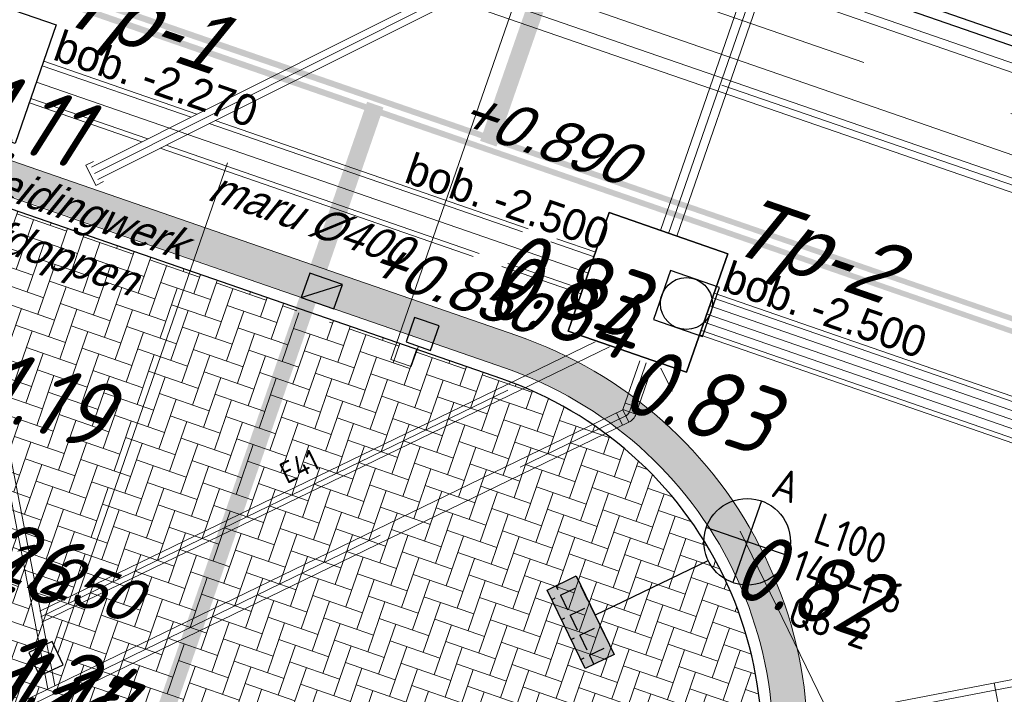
# Model space of a CAD drawing. Header units: metres. Extents: x 128615 to 129083, y 455669 to 456034.
# Tile 103 of 158: x 128862.06 to 128873.44, y 455811.71 to 455819.51. Entities that reach past the tile are written whole.
import ezdxf
from ezdxf.enums import TextEntityAlignment as Align
from ezdxf.lldxf.tags import DXFTag

# ---------------------------------------------------------------- set-up
doc = ezdxf.new("R2010")
doc.units = ezdxf.units.M
for name, pattern in [('DASHED', [19.049999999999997, 12.7, -6.35]), ('RI-AWZI_LUCHTLEIDING', [10.4, 5, -1.8, 0, -1.8, 0, -1.8]), ('RI-AWZI_PROCESLEIDING', [18.450000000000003, 6, -1.8, 1.75, -1.8, 1.75, -1.8, 1.75, -1.8]), ('RI-AWZI_SLIBLEIDING', [11, 5, -3, 0, -3]), ('RI-AWZI_TERREINRIOLERING', [19.8, 6, -1.8, 2.4, -1.8, 1.8, -1.8, 2.4, -1.8])]:
    doc.linetypes.add(name, pattern=pattern)
for name, color, linetype, lineweight in [('B-CO-BC-BETONVORM-G', 50, 'Continuous', 18), ('B-ME-RI-KOLK-G', 7, 'Continuous', 25), ('B-WE-OG-HOOGTELIJN-G', 7, 'Continuous', 18), ('B-XX-RI-AWZI_LUCHTLEIDING-G', 7, 'RI-AWZI_LUCHTLEIDING', 18), ('B-XX-RI-AWZI_PROCESLEIDING-G', 30, 'RI-AWZI_PROCESLEIDING', 18), ('B-XX-RI-AWZI_SLIBLEIDING-G', 40, 'RI-AWZI_SLIBLEIDING', 18), ('B-XX-RI-AWZI_TERREINRIOLERING-G', 10, 'RI-AWZI_TERREINRIOLERING', 18), ('B-XX-VH-BESTRATING-V', 1, 'Continuous', 18), ('X-XX-AL-T25', 7, 'Continuous', 25)]:
    doc.layers.add(name, color=color, linetype=linetype, lineweight=lineweight)
for name, color, linetype in [('B-ME-IE-VERLICHTING-G', 1, 'Continuous'), ('B-ME-RI-PUT-G', 7, 'Continuous'), ('B-XX-GR-GRAS-G', 90, 'Continuous'), ('B-XX-GR-KRUIDEN-G', 98, 'Continuous'), ('B-XX-KL-ELEKTRA-G_HDSR', 190, 'HDSR_Elektra'), ('B-XX-OG-BEBOUWING-G', 1, 'Continuous'), ('B-XX-RI-AWZI_BEDRIJFSWATER-G_HDSR', 150, 'HDSR_Bedrijfswater'), ('B-XX-RI-AWZI_PROCESLEIDING-T25_HDSR', 7, 'Continuous'), ('B-XX-RI-AWZI_TERREINRIOLERING-T25_HDSR', 7, 'Continuous'), ('B-XX-VH-KANTVERHARDING-G', 60, 'Continuous')]:
    doc.layers.add(name, color=color, linetype=linetype)
doc.styles.add('BURO-018', font='Isocp.shx', dxfattribs={"height": 360})
doc.styles.add('ISO', font='Iso.shx', dxfattribs={"height": 50})
doc.styles.get("Standard").update_dxf_attribs({"font": 'arial.ttf'})
doc.styles.add('TAUW-ISOCP', font='tcb_isocp.shx')
doc.styles.add('tcb_isocp', font='tcb_isocp.shx')
doc.styles.add('WB025', font='ISO.SHX', dxfattribs={"height": 2.5})
tags = doc.linetypes.add('HDSR_Bedrijfswater', pattern='A,25,-2,["BW",Standard,S=1.5,R=0,X=0,Y=-0.75],-5', length=32).pattern_tags.tags
tags[6] = DXFTag(74, 10)
tags = doc.linetypes.add('HDSR_Elektra', pattern='A,25,-2,["E",Standard,S=1.5,R=0,X=0,Y=-0.75],-4', length=31).pattern_tags.tags
tags[6] = DXFTag(74, 10)

# ---------------------------------------------------------------- blocks, each defined once
blk = doc.blocks.new('*U161')
at = {"layer": 'B-ME-RI-KOLK-G'}
blk.add_hatch(color=256, dxfattribs=at).paths.add_polyline_path([(0.1997073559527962, -0.1502915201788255), (0.1997073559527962, 0.1497084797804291), (-0.2002926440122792, -0.1502915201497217)])
blk.add_lwpolyline([(0.1997073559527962, -0.1502915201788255), (0.1997073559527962, 0.1497084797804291), (-0.2002926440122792, 0.1497084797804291), (-0.2002926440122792, -0.1502915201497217)], close=True, dxfattribs=at)
blk.add_lwpolyline([(-0.2002926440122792, -0.1502915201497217), (0.1997073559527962, 0.1497084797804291)], dxfattribs=at)
blk = doc.blocks.new('E00525')
at = {"linetype": 'ByBlock'}
h = blk.add_hatch(dxfattribs=at)
h.set_pattern_fill('ANGLE', color=0, scale=0.18438609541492, style=0)
h.set_pattern_definition([(360, (-37.67331033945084, -34.01927211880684), (5.551115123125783e-17, 1.287936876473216), [0.9366813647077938, -0.3512555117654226]), (90, (-37.67331033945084, -34.01927211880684), (-1.287936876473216, 1.387778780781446e-16), [0.9366813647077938, -0.3512555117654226])])
edge = h.paths.add_edge_path()
edge.add_line((-2.522521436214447, 2.863310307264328), (2.522521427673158, 2.863310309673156))
edge.add_line((2.522521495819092, 2.863310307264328), (2.522521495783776, 1.000000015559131))
edge.add_line((2.522521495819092, 1.000000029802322), (-2.522521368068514, 1.000000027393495))
edge.add_line((-2.522521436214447, 1), (-2.522521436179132, 2.863310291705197))
h = blk.add_hatch(color=0, dxfattribs=at)
edge = h.paths.add_edge_path()
edge.add_line((-2.522521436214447, 2.863310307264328), (2.522521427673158, 2.863310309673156))
edge.add_line((2.522521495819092, 2.863310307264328), (2.522521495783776, 1.000000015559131))
edge.add_line((2.522521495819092, 1.000000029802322), (-2.522521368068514, 1.000000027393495))
edge.add_line((-2.522521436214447, 1), (-2.522521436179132, 2.863310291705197))
at = {"color": 0, "linetype": 'ByBlock'}
for p, q in [((1.767766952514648, 14.38605433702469), (-1.767766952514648, 10.85052043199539)), ((-1.767766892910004, 14.38605433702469), (1.767767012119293, 10.85052046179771)), ((5.960464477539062e-08, 10.0973382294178), (1.192092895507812e-07, 2.863310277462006))]:
    blk.add_line(p, q, dxfattribs=at)
blk.add_lwpolyline([(-2.522521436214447, 2.863310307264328), (2.522521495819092, 2.863310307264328), (2.522521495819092, 1.000000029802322), (-2.522521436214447, 1)], close=True, dxfattribs=at)
blk.add_circle((0, 12.61828738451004), 2.500000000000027, dxfattribs=at)
at = {"color": 0, "linetype": 'ByBlock', "style": 'BURO-018'}
for tag, p in [('E_GKAST', (5.960464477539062e-08, 20.61828738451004)), ('E_GROEP', (5.960464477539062e-08, 17.61828738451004)), ('E_SGROEP', (4.500000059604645, 17.61828738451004)), ('E_ARMCODE', (0, 12.61828738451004)), ('E_SLET', (4.500000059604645, 11.61828738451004))]:
    blk.add_attdef(tag, text='', height=1.8, dxfattribs=at).set_placement(p, align=Align.MIDDLE)

msp = doc.modelspace()

# ---------------------------------------------------------------- hatches: boundary and pattern name
at = {"layer": 'B-XX-GR-GRAS-G'}
h = msp.add_hatch(dxfattribs=at)
h.set_pattern_fill('CROSS', color=256, scale=0.09999999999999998, angle=-116.5632943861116, style=0)
h.set_pattern_definition([(340.9065815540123, (128738.9979208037, 455858.1422880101), (0.8077808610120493, 0.3923519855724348), [0.3174999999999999, -0.9525]), (70.90658155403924, (128739.0960088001, 455857.9403427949), (-0.3923519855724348, 0.8077808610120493), [0.3174999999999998, -0.9524999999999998])])
h.paths.add_polyline_path([(128845.8675353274, 455784.6485665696), (128847.5685110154, 455784.0597697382), (128847.7647766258, 455784.6267616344), (128846.0638009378, 455785.2155584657)])
h.paths.add_polyline_path([(128967.1055860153, 455860.4144094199), (128969.4210054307, 455866.8918425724), (128880.9006920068, 455904.409712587), (128810.0577815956, 455927.1027515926), (128808.0815679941, 455921.3936663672), (128811.5859768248, 455919.9881814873), (128842.9440111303, 455909.6012506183), (128874.3253125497, 455899.2845629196), (128897.3942134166, 455890.0887698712), (128932.249899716, 455875.2515896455), (128958.9784740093, 455863.874893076)])
edge = h.paths.add_edge_path()
edge.add_line((128984.0843231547, 455804.1850891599), (128953.5143684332, 455822.3927003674))
edge.add_line((128953.5143684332, 455822.3927003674), (128931.0817976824, 455759.6371250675))
edge.add_line((128931.0817976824, 455759.6371250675), (128923.691293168, 455762.2048782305))
edge.add_line((128923.691293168, 455762.2048782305), (128914.0269830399, 455765.5502024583))
edge.add_line((128914.0269830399, 455765.5502024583), (128897.845598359, 455770.6508317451))
edge.add_line((128897.845598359, 455770.6508317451), (128884.7246261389, 455774.2573768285))
edge.add_line((128884.7246261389, 455774.2573768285), (128872.548293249, 455777.8537726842))
edge.add_line((128872.548293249, 455777.8537726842), (128866.079626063, 455781.0475949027))
edge.add_line((128866.079626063, 455781.0475949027), (128866.0212588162, 455781.0678178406))
edge.add_line((128866.0212588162, 455781.0678178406), (128863.5642032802, 455773.7248399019))
edge.add_line((128863.5642032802, 455773.7248399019), (128871.5285838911, 455771.3053608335))
edge.add_line((128871.5285838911, 455771.3053608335), (128871.6722959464, 455771.410655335))
edge.add_arc((128873.3846396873, 455770.369334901), 2.004113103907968, 78.24944847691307, 148.6951358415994, ccw=False)
edge.add_line((128873.7927796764, 455772.3314488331), (128875.0821999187, 455772.0165345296))
edge.add_line((128875.0821999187, 455772.0165345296), (128927.2955738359, 455757.61301808))
edge.add_line((128927.2955738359, 455757.61301808), (128956.895554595, 455749.1705929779))
edge.add_line((128956.895554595, 455749.1705929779), (128984.0843231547, 455804.1850891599))
at = {"layer": 'B-XX-GR-KRUIDEN-G'}
h = msp.add_hatch(dxfattribs=at)
h.set_pattern_fill('SWAMP', color=256, scale=0.2, angle=-116.5632943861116, style=0)
h.set_pattern_definition([(340.9065815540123, (128738.9979208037, 455858.1422880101), (3.839350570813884, 3.326515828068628), [0.6349999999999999, -4.444999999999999]), (70.90658155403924, (128739.2979540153, 455858.0384307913), (-0.9611808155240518, 4.988231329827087), [0.3174999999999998, -8.481319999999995]), (70.90658155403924, (128739.3729632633, 455858.0124661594), (-0.9611808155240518, 4.988231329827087), [0.2539999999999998, -8.544819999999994]), (70.90658155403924, (128739.2229447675, 455858.0643954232), (-0.9611808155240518, 4.988231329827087), [0.2539999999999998, -8.544819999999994]), (40.90658155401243, (128739.4479706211, 455857.9865021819), (-0.9611719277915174, 4.988233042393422), [0.2032, -4.876799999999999]), (100.9065815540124, (128739.1479374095, 455858.0903594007), (-4.8005224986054, 1.661717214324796), [0.2032, -4.8768])])
edge = h.paths.add_edge_path()
edge.add_line((128948.4118116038, 455833.4579504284), (128948.6455033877, 455826.0782791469))
edge.add_line((128948.6455033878, 455826.0782791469), (128943.9095911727, 455812.3966981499))
edge.add_line((128943.9095911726, 455812.3966981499), (128941.3888850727, 455813.2785094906))
edge.add_line((128941.3888850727, 455813.2785094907), (128942.1339618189, 455815.4309623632))
edge.add_arc((128932.745274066, 455818.888458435), 10.00508554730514, -20.21683048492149, 71.17534409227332)
edge.add_line((128935.9736453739, 455828.358376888), (128892.1860483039, 455843.579290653))
edge.add_arc((128893.6952972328, 455847.9211051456), 4.596649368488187, -157.04283936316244, -109.16785423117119, ccw=False)
edge.add_arc((128894.4307678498, 455848.232645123), 5.395382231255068, 162.5112662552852, 202.9571606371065, ccw=False)
edge.add_line((128889.2847814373, 455849.8540560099), (128901.8557516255, 455885.6735668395))
edge.add_line((128901.8557516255, 455885.6735668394), (128887.2242848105, 455890.7225570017))
edge.add_line((128887.2242848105, 455890.7225570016), (128887.1817624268, 455890.5997140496))
edge.add_line((128887.1817624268, 455890.5997140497), (128874.5146120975, 455895.1035688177))
edge.add_line((128874.5146120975, 455895.1035688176), (128873.5283828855, 455892.2544503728))
edge.add_arc((128867.280722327, 455871.995513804), 21.20041917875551, 72.86074229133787, 176.4358647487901)
edge.add_line((128846.121308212, 455873.313454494), (128835.0103701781, 455877.1887525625))
edge.add_arc((128817.5916042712, 455889.2204382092), 21.17014088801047, -34.63404912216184, -24.22743715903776)
edge.add_line((128836.8971577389, 455880.5330640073), (128837.0847450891, 455880.5150973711))
edge.add_line((128837.0847450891, 455880.5150973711), (128838.2442237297, 455883.7950644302))
edge.add_line((128838.2442237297, 455883.7950644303), (128838.0851409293, 455883.9110295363))
edge.add_arc((128817.5916042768, 455889.2204382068), 21.17014088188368, -14.52468191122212, 21.05836036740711)
edge.add_line((128837.3478955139, 455896.8272655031), (128838.4437976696, 455897.45125095))
edge.add_line((128838.4437976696, 455897.45125095), (128836.9196742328, 455900.519436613))
edge.add_line((128836.9196742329, 455900.519436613), (128835.8290882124, 455899.9707426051))
edge.add_arc((128817.5916042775, 455889.2204382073), 21.17014088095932, 30.51773535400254, 65.7725628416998)
edge.add_line((128826.2789784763, 455908.5259916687), (128826.2969451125, 455908.713579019))
edge.add_line((128826.2969451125, 455908.7135790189), (128823.0169780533, 455909.8730576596))
edge.add_line((128823.0169780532, 455909.8730576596), (128822.9010129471, 455909.7139748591))
edge.add_arc((128817.591604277, 455889.2204382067), 21.17014088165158, 75.47531808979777, 155.5873596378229)
edge.add_line((128798.3142327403, 455897.9701702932), (128798.1176121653, 455897.9799474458))
edge.add_line((128798.1176121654, 455897.9799474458), (128797.7211869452, 455896.8585281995))
edge.add_line((128797.7211869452, 455896.8585281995), (128793.8072384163, 455898.2133509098))
edge.add_arc((128775.6531717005, 455909.0573338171), 21.14620778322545, -30.85117203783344, -24.45064201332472)
edge.add_line((128794.9029489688, 455900.3047239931), (128795.4902118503, 455900.2458409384))
edge.add_line((128795.4902118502, 455900.2458409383), (128796.7020683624, 455903.7467742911))
edge.add_line((128796.7020683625, 455903.746774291), (128796.1976420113, 455904.0486570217))
edge.add_arc((128775.6531716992, 455909.057333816), 21.14620778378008, -13.70124981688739, 21.18853243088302)
edge.add_line((128795.3698146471, 455916.7003760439), (128797.9082227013, 455917.9559061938))
edge.add_line((128797.9082227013, 455917.9559061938), (128796.4067381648, 455921.1222890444))
edge.add_line((128796.4067381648, 455921.1222890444), (128793.8362756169, 455919.8525566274))
edge.add_arc((128775.6531717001, 455909.0573338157), 21.1462077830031, 30.69740409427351, 65.54935799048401)
edge.add_line((128784.4057815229, 455928.3071110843), (128784.4646645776, 455928.8943739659))
edge.add_line((128784.4646645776, 455928.8943739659), (128780.9637312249, 455930.1062304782))
edge.add_line((128780.9637312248, 455930.1062304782), (128780.6618484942, 455929.6018041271))
edge.add_arc((128775.6531717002, 455909.0573338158), 21.14620778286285, 76.298750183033, 155.5095457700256)
edge.add_line((128756.4094808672, 455917.8233173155), (128755.8262168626, 455917.8979581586))
edge.add_line((128755.8262168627, 455917.8979581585), (128754.6142224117, 455914.3971073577))
edge.add_line((128754.6142224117, 455914.3971073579), (128755.1121866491, 455914.0802848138))
edge.add_arc((128775.6531716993, 455909.057333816), 21.1462077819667, 166.2589379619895, 191.7043835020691)
edge.add_line((128754.9466508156, 455904.7675673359), (128751.1985842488, 455903.6584638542))
edge.add_line((128751.1985842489, 455903.6584638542), (128751.1173775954, 455903.9197317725))
edge.add_line((128751.1173775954, 455903.9197317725), (128741.4969709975, 455907.2999279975))
edge.add_line((128741.4969709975, 455907.2999279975), (128757.0495062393, 455938.2990116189))
edge.add_line((128757.0495062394, 455938.2990116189), (128795.963293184, 455925.5684809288))
edge.add_line((128795.963293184, 455925.5684809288), (128808.0815679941, 455921.3936663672))
edge.add_line((128808.0815679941, 455921.3936663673), (128811.5859768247, 455919.9881814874))
edge.add_line((128811.5859768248, 455919.9881814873), (128842.9440111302, 455909.6012506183))
edge.add_line((128842.9440111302, 455909.6012506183), (128874.3253125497, 455899.2845629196))
edge.add_line((128874.3253125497, 455899.2845629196), (128897.3942134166, 455890.0887698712))
edge.add_line((128897.3942134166, 455890.0887698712), (128932.249899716, 455875.2515896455))
edge.add_line((128932.249899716, 455875.2515896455), (128958.9784740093, 455863.874893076))
edge.add_line((128958.9784740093, 455863.8748930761), (128948.4118116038, 455833.4579504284))
h.paths.add_polyline_path([(128845.694092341, 455904.4570519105), (128848.0856081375, 455905.5477301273), (128849.2310223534, 455903.2376735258), (128848.6444501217, 455901.5319182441), (128846.8291906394, 455902.1678003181)], flags=16)
at = {"layer": 'B-XX-VH-BESTRATING-V'}
h = msp.add_hatch(dxfattribs=at)
h.set_pattern_fill('BRICK', color=256, scale=0.03307086, angle=-116.5097316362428)
h.set_pattern_definition([(340.9065815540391, (128782.926339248, 455849.4786328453), (0.0686929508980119, 0.1984471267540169), []), (70.90658155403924, (128782.926339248, 455849.4786328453), (-0.3968942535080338, 0.1373859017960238), [0.2099999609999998, -0.2099999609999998]), (70.90658155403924, (128783.1247863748, 455849.4099398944), (-0.3968942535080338, 0.1373859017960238), [-0.2099999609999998, 0.2099999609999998])])
edge = h.paths.add_edge_path()
edge.add_arc((128879.3936255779, 455805.876259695), 4.601891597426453, 69.65643380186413, 160.8966683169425, ccw=False)
edge.add_line((128880.9934671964, 455810.1911076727), (128924.3141953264, 455795.1533938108))
edge.add_arc((128927.7884713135, 455804.2752318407), 9.761071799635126, 249.1494361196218, 341.8216779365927)
edge.add_line((128937.0623695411, 455801.2300168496), (128942.0115575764, 455815.4747647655))
edge.add_arc((128932.7452740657, 455818.8884584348), 9.875085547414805, 339.7762308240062, 431.1775957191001)
edge.add_line((128935.9313305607, 455828.2354557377), (128892.1413870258, 455843.4571851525))
edge.add_arc((128893.9661163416, 455848.2104546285), 5.091483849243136, 160.6539968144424, 248.9987380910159, ccw=False)
edge.add_line((128889.1621217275, 455849.8971210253), (128901.6898106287, 455885.5933068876))
edge.add_line((128901.6898106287, 455885.5933068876), (128887.1807336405, 455890.6000690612))
edge.add_line((128887.1807336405, 455890.6000690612), (128887.0472073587, 455890.2230276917))
edge.add_line((128887.0472073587, 455890.2230276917), (128901.1792229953, 455885.34635333))
edge.add_line((128901.1792229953, 455885.34635333), (128888.7847076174, 455850.0296298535))
edge.add_arc((128893.9661163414, 455848.2104546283), 5.491483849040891, 160.6539968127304, 249.0667786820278)
edge.add_line((128892.0041211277, 455843.0814225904), (128935.8011466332, 455827.857231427))
edge.add_arc((128932.7452740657, 455818.888458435), 9.475085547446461, -20.24600750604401, 71.18481212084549, ccw=False)
edge.add_line((128941.6349457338, 455815.6095891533), (128936.683389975, 455801.3580264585))
edge.add_arc((128927.7884713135, 455804.2752318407), 9.36107179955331, 249.1132310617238, 341.8424167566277, ccw=False)
edge.add_line((128924.4510408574, 455795.5293057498), (128881.0276453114, 455810.6025633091))
edge.add_arc((128879.3920985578, 455805.8776308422), 5.000000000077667, 70.9065815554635, 160.9065815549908)
edge.add_line((128874.6671660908, 455807.5131775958), (128865.6289427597, 455781.5539549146))
edge.add_line((128865.6289427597, 455781.5539549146), (128866.0087595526, 455781.4282871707))
edge.add_line((128866.0087595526, 455781.4282871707), (128875.0451606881, 455807.3823338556))
h = msp.add_hatch(dxfattribs=at)
h.set_pattern_fill('BRICK', color=256, scale=0.03307086, angle=-116.5097316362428)
h.set_pattern_definition([(340.9065815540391, (128783.8454226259, 455851.7425535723), (0.0686929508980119, 0.1984471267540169), []), (70.90658155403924, (128783.8454226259, 455851.7425535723), (-0.3968942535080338, 0.1373859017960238), [0.2099999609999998, -0.2099999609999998]), (70.90658155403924, (128784.0438697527, 455851.6738606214), (-0.3968942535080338, 0.1373859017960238), [-0.2099999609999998, 0.2099999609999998])])
edge = h.paths.add_edge_path()
edge.add_line((128861.4038347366, 455782.8793159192), (128861.7947090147, 455782.7438867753))
edge.add_line((128861.7947090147, 455782.7438867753), (128870.8909128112, 455809.4955534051))
edge.add_arc((128866.1659803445, 455811.131100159), 4.999999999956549, 340.9065815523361, 430.9065815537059)
edge.add_line((128867.8015270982, 455815.8560326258), (128851.089812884, 455821.6408327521))
edge.add_line((128851.089812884, 455821.6408327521), (128850.9690239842, 455821.2908317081))
edge.add_line((128850.9690239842, 455821.2908317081), (128867.6706833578, 455815.4780380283))
edge.add_arc((128866.1659803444, 455811.1311001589), 4.599999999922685, -19.09341844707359, 70.90658155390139, ccw=False)
edge.add_line((128870.5129182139, 455809.6263971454), (128861.4038347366, 455782.8793159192))
h = msp.add_hatch(dxfattribs=at)
h.set_pattern_fill('AR-HBONE', color=256, scale=0.001999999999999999, angle=-71.56329438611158, style=0)
h.set_pattern_definition([(70.90658155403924, (128858.2873194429, 455816.4036909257), (-0.1255526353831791, 0.2584898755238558), [0.6095999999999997, -0.2031999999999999]), (160.9065815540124, (128858.3537880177, 455816.5957120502), (-0.1255526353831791, 0.2584898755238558), [0.6095999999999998, -0.2031999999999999])])
h.paths.add_polyline_path([(128860.0047439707, 455817.9940533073), (128852.2490111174, 455820.6787189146, -0.1387956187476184), (128858.7688282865, 455814.4236153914)])
edge = h.paths.add_edge_path()
edge.add_line((128860.9016832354, 455808.2244074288), (128861.6415052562, 455808.3818733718))
edge.add_line((128861.6415052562, 455808.3818733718), (128861.2547125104, 455810.1991418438))
edge.add_line((128861.2547125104, 455810.1991418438), (128864.1889841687, 455810.8236810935))
edge.add_line((128864.1889841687, 455810.8236810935), (128870.0834504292, 455808.7831278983))
edge.add_line((128870.0834504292, 455808.7831278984), (128870.3900699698, 455809.6689213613))
edge.add_arc((128866.1659803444, 455811.1311001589), 4.469999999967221, -19.09341844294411, 70.90658155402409)
edge.add_line((128867.6281591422, 455815.3551897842), (128865.6468579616, 455816.0410219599))
edge.add_line((128865.6468579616, 455816.04102196), (128865.6320736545, 455815.9983411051))
edge.add_line((128865.6320736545, 455815.9983411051), (128865.2541070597, 455816.1292657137))
edge.add_line((128865.2541070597, 455816.1292657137), (128865.2688633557, 455816.1718657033))
edge.add_line((128865.2688633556, 455816.1718657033), (128860.0047439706, 455817.9940533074))
edge.add_line((128860.0047439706, 455817.9940533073), (128858.7688282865, 455814.4236153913))
edge.add_arc((128844.4592124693, 455806.0338404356), 16.58774935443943, 23.340030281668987, 30.383236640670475, ccw=False)
edge.add_line((128859.6895830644, 455812.6056925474), (128860.9209354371, 455813.2076095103))
edge.add_line((128860.9209354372, 455813.2076095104), (128861.7165791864, 455811.5520491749))
edge.add_line((128861.7165791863, 455811.5520491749), (128860.3613994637, 455810.7533613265))
edge.add_arc((128844.4592124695, 455806.0338404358), 16.58774935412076, 7.588609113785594, 16.530066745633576, ccw=False)
h.paths.add_polyline_path([(128857.727515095, 455816.1970599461), (128857.37349271, 455815.4889608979), (128857.7089080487, 455815.321266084), (128858.0629304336, 455816.0293651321)], flags=24)

# ---------------------------------------------------------------- linework, layer by layer
at = {"layer": 'B-CO-BC-BETONVORM-G', "linetype": 'Continuous'}
msp.add_line((128873.3183292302, 455811.8395385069), (128873.4830214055, 455810.9852689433), dxfattribs=at)
at = {"layer": 'B-CO-BC-BETONVORM-G'}
for points in [[(128778.2244842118, 455854.0403167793), (128777.802292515, 455852.8206468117, 0.4142135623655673), (128778.819936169, 455850.7255049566), (128878.9895601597, 455816.0515483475, 0.4142135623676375), (128881.0847020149, 455817.0691920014), (128881.7841473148, 455819.089820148)], [(128779.0749720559, 455853.7459183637), (128778.652780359, 455852.5262483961, 0.4142135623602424), (128779.1143345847, 455851.5759928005), (128879.2839585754, 455816.9020361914, 0.414213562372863), (128880.2342141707, 455817.3635904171), (128880.9336594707, 455819.3842185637)], [(128862.4618709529, 455811.8092498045), (128861.495730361, 455816.7924772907), (128861.4957311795, 455816.7924730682), (128861.4724946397, 455816.9123251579, 0.04644667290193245)], [(128862.3827415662, 455811.770806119), (128861.4122842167, 455816.7762988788), (128861.412284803, 455816.7762958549), (128861.3935886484, 455816.8727290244, 0.04628558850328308)], [(128863.4605793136, 455809.9390912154), (128873.6129049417, 455811.8963289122), (128873.612925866, 455811.8963329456), (128889.3379196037, 455814.9279119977, 0.1387425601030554), (128889.7100069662, 455815.1151329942)], [(128863.4782778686, 455809.8559380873), (128873.6289955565, 455811.8128657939), (128873.6290124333, 455811.8128690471), (128889.3540102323, 455814.8444488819, 0.1523591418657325), (128889.8000286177, 455815.0839813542)]]:
    msp.add_lwpolyline(points, format="xyb", dxfattribs=at)
at = {"layer": 'B-ME-RI-KOLK-G', "lineweight": -3}
for points in [[(128866.5221210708, 455815.781948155), (128866.8056170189, 455815.6838153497), (128866.9037498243, 455815.9673112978), (128866.6202538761, 455816.0654441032)], [(128862.1608991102, 455812.1927338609), (128862.2877152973, 455811.9208558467), (128862.5595933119, 455812.047672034), (128862.4327771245, 455812.3195500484)]]:
    msp.add_lwpolyline(points, close=True, dxfattribs=at)
at = {"layer": 'B-ME-RI-PUT-G', "flags": 128}
for points in [[(128861.1074759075, 455819.9214334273), (128862.4777513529, 455819.4472549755), (128862.0035729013, 455818.0769795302), (128860.633297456, 455818.551157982)], [(128868.8691296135, 455817.2760232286), (128868.394951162, 455815.9057477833), (128869.7652266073, 455815.4315693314), (128870.2394050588, 455816.8018447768)]]:
    msp.add_lwpolyline(points, close=True, dxfattribs=at)
at = {"layer": 'B-ME-RI-PUT-G'}
msp.add_lwpolyline([(128869.381074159, 455816.0398676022), (128869.948066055, 455815.8436019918), (128870.1443316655, 455816.4105938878), (128869.5773397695, 455816.6068594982)], close=True, dxfattribs=at)
msp.add_circle((128869.7627029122, 455816.225230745), 0.3000000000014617, dxfattribs=at)
at = {"layer": 'B-XX-KL-ELEKTRA-G_HDSR', "linetype": 'DASHED', "const_width": 0.1999999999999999}
msp.add_lwpolyline([(128933.2054491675, 455795.3195783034), (128740.7385198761, 455861.942469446)], close=True, dxfattribs=at)
for points in [[(128869.4434402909, 455823.7377336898), (128867.4730228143, 455818.0730160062)], [(128867.1563016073, 455780.9940848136), (128867.7758622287, 455782.7839340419), (128855.2906426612, 455787.1057228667), (128866.1665850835, 455818.5252425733)]]:
    msp.add_lwpolyline(points, dxfattribs=at)
at = {"layer": 'B-XX-OG-BEBOUWING-G'}
for points in [[(128861.1074759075, 455819.9214334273), (128862.4777513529, 455819.4472549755), (128862.0035729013, 455818.0769795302), (128860.633297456, 455818.551157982)], [(128868.8691296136, 455817.2760232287), (128870.2394050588, 455816.8018447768), (128869.7652266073, 455815.4315693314), (128868.394951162, 455815.9057477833)]]:
    msp.add_lwpolyline(points, close=True, dxfattribs=at)
at = {"layer": 'B-XX-RI-AWZI_BEDRIJFSWATER-G_HDSR', "flags": 128}
msp.add_lwpolyline([(128894.1255675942, 455812.080840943), (128777.3603368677, 455852.4529863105), (128759.62377046, 455858.5925414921), (128757.1746141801, 455851.5171717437), (128750.1374288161, 455831.1874407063), (128748.2586940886, 455831.8377692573)], dxfattribs=at)
at = {"layer": 'B-XX-RI-AWZI_BEDRIJFSWATER-G_HDSR'}
msp.add_lwpolyline([(128824.7489068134, 455829.3148887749), (128826.8796792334, 455835.4704791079), (128883.5114265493, 455815.8672633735), (128883.558682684, 455816.003781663)], dxfattribs=at)
at = {"layer": 'B-XX-RI-AWZI_LUCHTLEIDING-G', "linetype": 'Continuous'}
for p, q in [((128869.4627468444, 455817.068801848), (128871.3211654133, 455822.4376616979)), ((128869.6517503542, 455817.0033979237), (128871.4780696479, 455822.2795556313)), ((128874.10128661, 455814.7898605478), (128870.0341578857, 455816.1972745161)), ((128874.0358826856, 455814.6008570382), (128869.9687539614, 455816.0082710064))]:
    msp.add_line(p, q, dxfattribs=at)
at = {"layer": 'B-XX-RI-AWZI_LUCHTLEIDING-G'}
for p, q in [((128862.8200325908, 455817.8234963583), (128862.9094103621, 455817.8683473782)), ((128862.9366452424, 455817.5911141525), (128862.8200325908, 455817.8234963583)), ((128863.0260230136, 455817.6359651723), (128862.9366452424, 455817.5911141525)), ((128874.0685846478, 455814.695358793), (128870.0014559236, 455816.1027727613))]:
    msp.add_line(p, q, dxfattribs=at)
msp.add_lwpolyline([(128869.5572485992, 455817.0360998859), (128871.3996174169, 455822.3586086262)], dxfattribs=at)
at = {"layer": 'B-XX-RI-AWZI_LUCHTLEIDING-G', "linetype": 'Continuous'}
for points in [[(128862.8871469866, 455817.8012329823), (128869.329063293, 455821.0338769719, -0.2022535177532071)], [(128862.958908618, 455817.6582285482), (128869.4008249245, 455820.8908725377, -0.2022535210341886)]]:
    msp.add_lwpolyline(points, format="xyb", dxfattribs=at)
at = {"layer": 'B-XX-RI-AWZI_LUCHTLEIDING-G'}
msp.add_lwpolyline([(128862.9230278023, 455817.7297307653), (128869.3649441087, 455820.9623747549, -0.2022535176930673)], format="xyb", dxfattribs=at)
at = {"layer": 'B-XX-RI-AWZI_PROCESLEIDING-G'}
msp.add_lwpolyline([(128778.6497281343, 455853.8931175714), (128778.2275364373, 455852.6734476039, 0.414213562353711), (128778.9671353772, 455851.1507488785), (128879.1367593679, 455816.4767922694, 0.4142135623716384), (128880.6594580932, 455817.2163912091), (128881.3589033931, 455819.2370193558)], format="xyb", dxfattribs=at)
at = {"layer": 'B-XX-RI-AWZI_SLIBLEIDING-G'}
msp.add_lwpolyline([(128826.0536061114, 455828.7296676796), (128827.4866845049, 455832.8837834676, -0.4142135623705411), (128828.1986947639, 455833.2305418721), (128874.5113310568, 455817.2537030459, 0.41393410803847), (128875.2231668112, 455817.5999563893), (128895.6746628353, 455876.7004547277, 0.1989123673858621), (128895.6491540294, 455877.1283004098), (128889.2744013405, 455890.2495780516, 0.1983621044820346), (128888.9549514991, 455890.5336842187), (128869.5004833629, 455897.3119885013, 0.1233219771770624), (128869.2294782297, 455897.3364069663), (128841.3179204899, 455892.9595706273)], format="xyb", dxfattribs=at)
at = {"layer": 'B-XX-RI-AWZI_SLIBLEIDING-G', "linetype": 'Continuous'}
for points in [[(128826.1292324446, 455828.7035782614), (128827.562310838, 455832.8576940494, -0.4142135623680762), (128828.1726053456, 455833.154915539), (128874.4852416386, 455817.1780767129, 0.4139341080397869), (128875.2987682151, 455817.5737948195), (128895.7502642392, 455876.674293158, 0.1989123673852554), (128895.721111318, 455877.1632596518), (128889.3463586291, 455890.2845372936, 0.1983621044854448), (128888.9812730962, 455890.6092300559), (128869.52680496, 455897.3875343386, 0.1233219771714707), (128869.2170848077, 455897.4154411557), (128841.305527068, 455893.0386048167)], [(128825.9779797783, 455828.7557570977), (128827.4110581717, 455832.9098728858, -0.4142135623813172), (128828.224784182, 455833.3061682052), (128874.5374204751, 455817.329329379, 0.4139341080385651), (128875.1475654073, 455817.6261179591), (128895.5990614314, 455876.7266162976, 0.1989123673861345), (128895.5771967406, 455877.0933411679), (128889.2024440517, 455890.2146188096, 0.1983621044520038), (128888.9286299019, 455890.4581383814), (128869.4741617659, 455897.2364426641, 0.1233219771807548), (128869.2418716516, 455897.2573727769), (128841.3303139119, 455892.8805364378)]]:
    msp.add_lwpolyline(points, format="xyb", dxfattribs=at)
at = {"layer": 'B-XX-RI-AWZI_TERREINRIOLERING-G', "linetype": 'Continuous'}
for p, q in [((128869.0539103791, 455815.0754241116), (128869.2051131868, 455815.023100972)), ((128868.9547754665, 455814.9637185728), (128869.0246939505, 455814.8198039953)), ((128869.0267327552, 455814.9986778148), (128869.0966512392, 455814.8547632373)), ((128869.0277488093, 455814.9998227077), (128869.178951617, 455814.9474995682))]:
    msp.add_line(p, q, dxfattribs=at)
at = {"layer": 'B-XX-RI-AWZI_TERREINRIOLERING-G'}
for points in [[(128776.2270958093, 455852.686528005), (128917.8512501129, 455803.6629858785, -0.1316524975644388), (128919.9945946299, 455802.2121915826), (128923.8042717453, 455797.8152007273)], [(128830.2587808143, 455795.8632522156, 0.143627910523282), (128837.865099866, 455789.8276638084, 0.1583844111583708), (128848.4991004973, 455789.0681794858, 0.1583844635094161), (128857.5486010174, 455794.7042555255, 0.1583844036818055), (128861.5569978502, 455804.5830940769, 0.09333160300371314), (128860.8255352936, 455810.9253219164), (128869.0616919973, 455814.926720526, 0.198912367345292), (128869.1033502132, 455814.973661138), (128869.2987360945, 455815.5382850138)]]:
    msp.add_lwpolyline(points, format="xyb", dxfattribs=at)
for points in [[(128868.4804134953, 455820.9771803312), (128868.562190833, 455821.2134269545), (128868.3259442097, 455821.2952042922), (128866.9000700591, 455817.1759951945)], [(128862.2523120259, 455818.7843336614), (128863.9986911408, 455818.1800060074)], [(128864.0019572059, 455818.1788757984), (128867.9468790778, 455816.8137510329)], [(128862.4961852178, 455812.1836110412), (128864.5106186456, 455818.0031095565)], [(128862.4961852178, 455812.1836110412), (128864.5106186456, 455818.0031095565)], [(128862.4961852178, 455812.1836110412), (128864.5106186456, 455818.0031095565)], [(128867.9468800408, 455816.8137506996), (128868.6311804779, 455816.5769512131)], [(128870.0014559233, 455816.1027727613), (128880.7444901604, 455812.3851878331), (128923.7020781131, 455797.5198827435)], [(128862.3024023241, 455812.6055124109), (128868.7899309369, 455815.7548347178)], [(128873.0063897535, 455808.1971774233), (128869.4683516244, 455815.4795902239)]]:
    msp.add_lwpolyline(points, dxfattribs=at)
at = {"layer": 'B-XX-RI-AWZI_TERREINRIOLERING-G', "linetype": 'Continuous'}
for points in [[(128862.3177159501, 455818.9733371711), (128864.0371654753, 455818.3783283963)], [(128862.3357020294, 455819.0253131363), (128864.1058088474, 455818.4127746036)], [(128862.1869081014, 455818.5953301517), (128863.5379409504, 455818.127810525)], [(128862.1689220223, 455818.5433541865), (128863.4692975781, 455818.0933643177)], [(128864.2483034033, 455818.3052649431), (128867.8665888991, 455817.0531714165)], [(128864.3169467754, 455818.3397111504), (128867.9352322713, 455817.0876176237)], [(128863.7490788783, 455818.0547470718), (128867.3673643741, 455816.8026535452)], [(128863.6804355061, 455818.0203008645), (128867.298721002, 455816.7682073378)], [(128868.1964914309, 455816.9390099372), (128868.6965844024, 455816.7659547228)], [(128868.265134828, 455816.9734561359), (128868.7145704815, 455816.817930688)], [(128867.6972667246, 455816.6884921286), (128868.5657765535, 455816.3879477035)], [(128867.6286233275, 455816.65404593), (128868.5477904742, 455816.3359717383)], [(128870.0848459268, 455816.3437522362), (128879.600938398, 455813.0507457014)], [(128870.0668598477, 455816.291776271), (128879.4929273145, 455813.0299225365)], [(128869.9360519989, 455815.9137692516), (128878.7073921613, 455812.8784813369)], [(128862.2900897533, 455812.6690103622), (128868.7063759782, 455815.783748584)], [(128869.9180659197, 455815.8617932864), (128878.5993810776, 455812.8576581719)], [(128862.3147118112, 455812.5420129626), (128868.8734858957, 455815.7259208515)]]:
    msp.add_lwpolyline(points, dxfattribs=at)
at = {"layer": 'B-XX-RI-AWZI_TERREINRIOLERING-G', "flags": 128}
msp.add_lwpolyline([(128866.6649565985, 455815.732505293), (128866.5831792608, 455815.4962586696), (128866.3469326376, 455815.5780360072), (128866.9000700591, 455817.1759951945)], dxfattribs=at)
at = {"layer": 'B-XX-RI-AWZI_TERREINRIOLERING-G', "linetype": 'Continuous'}
for points in [[(128830.3241352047, 455795.9093911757, 0.1436279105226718), (128837.8951785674, 455789.9017939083, 0.1583844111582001), (128848.4798621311, 455789.1458318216, 0.158384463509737), (128857.4873939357, 455794.7557695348, 0.1583844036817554), (128861.4772011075, 455804.5887931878, 0.09434079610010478), (128860.7286332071, 455810.9671853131), (128869.0267327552, 455814.9986778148, 0.1989123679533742), (128869.0277488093, 455814.9998227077), (128869.2231346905, 455815.5644465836)], [(128830.1934264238, 455795.8171132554, 0.1436279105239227), (128837.8350211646, 455789.7535337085, 0.1583844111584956), (128848.5183388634, 455788.99052715, 0.1583844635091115), (128857.609808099, 455794.6527415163, 0.1583844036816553), (128861.6367945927, 455804.5773949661, 0.09233130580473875), (128860.9221882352, 455810.8833374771), (128869.0966512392, 455814.8547632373, 0.1989123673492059), (128869.178951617, 455814.9474995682), (128869.3743374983, 455815.512123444)]]:
    msp.add_lwpolyline(points, format="xyb", dxfattribs=at)
at = {"layer": 'B-XX-VH-BESTRATING-V'}
for points in [[(128861.7947090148, 455782.7438867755), (128866.7028226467, 455797.5683402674), (128870.5303622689, 455808.4539586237), (128870.8909128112, 455809.4955534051, 0.4142135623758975), (128867.8015270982, 455815.8560326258), (128851.089812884, 455821.6408327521)], [(128861.4167163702, 455782.874852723), (128866.3242496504, 455797.697553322), (128870.1523676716, 455808.584802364), (128870.5129182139, 455809.6263971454, 0.4142135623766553), (128867.6706833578, 455815.4780380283), (128851.3050445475, 455821.1430433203)]]:
    msp.add_lwpolyline(points, format="xyb", dxfattribs=at)
at = {"layer": 'B-XX-VH-KANTVERHARDING-G'}
msp.add_lwpolyline([(128861.2938687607, 455782.9174166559), (128866.2012134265, 455797.7395475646), (128870.0295194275, 455808.6273265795), (128870.3900699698, 455809.6689213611, 0.4142135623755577), (128867.6281591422, 455815.3551897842), (128852.2490111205, 455820.6787189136)], format="xyb", dxfattribs=at)

# ---------------------------------------------------------------- block references
at = {"layer": 'B-ME-IE-VERLICHTING-G'}
ref = msp.add_blockref('E00525', (128868.1930321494, 455812.3729749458), dxfattribs=dict(at, xscale=0.1999999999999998, yscale=0.1999999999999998, zscale=0.1999999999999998, rotation=295.8131938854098))
ref.add_attrib('E_SGROEP', 'Q6-2', dxfattribs={"layer": '0', "color": 1, "linetype": 'ByBlock', "height": 0.3599999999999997, "rotation": 340.9066023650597, "style": 'BURO-018'}).set_placement((128871.417592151, 455812.5408860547), align=Align.MIDDLE)
ref.add_attrib('E_GKAST', 'L100', dxfattribs={"layer": '0', "color": 1, "linetype": 'ByBlock', "height": 0.3599999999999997, "rotation": 340.9066023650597, "style": 'BURO-018'}).set_placement((128871.6613681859, 455813.5074220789), align=Align.MIDDLE)
ref.add_attrib('E_GROEP', '145-F6', dxfattribs={"layer": '0', "color": 1, "linetype": 'ByBlock', "height": 0.3599999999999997, "rotation": 340.9066023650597, "style": 'BURO-018'}).set_placement((128871.6328310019, 455813.0085662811), align=Align.MIDDLE)
ref.add_attrib('E_SLET', 'A', dxfattribs={"layer": '0', "color": 1, "linetype": 'ByBlock', "height": 0.3599999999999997, "rotation": 340.9066023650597, "style": 'BURO-018'}).set_placement((128870.9205077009, 455814.1246505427), align=Align.MIDDLE)
at = {"layer": 'B-ME-RI-KOLK-G', "rotation": 340.9065815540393}
msp.add_blockref('*U161', (128865.5498140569, 455816.3712229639), dxfattribs=at)

# ---------------------------------------------------------------- texts
at = {"layer": 'B-WE-OG-HOOGTELIJN-G'}
for s, height, rotation, style, oblique, p in [('1.11', 0.7999999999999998, 341.1994003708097, 'ISO', 13.5, (128861.4516121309, 455818.1900172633, 1.114565)), ('+0.890', 0.4999999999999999, 340.9065796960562, 'TAUW-ISOCP', 20.00023775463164, (128867.0952473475, 455818.2521156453)), ('1.16', 0.7999999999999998, 341.1994003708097, 'ISO', 13.5, (128860.333404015, 455817.6765382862, 1.160954)), ('0.83', 0.7999999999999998, 341.1994003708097, 'ISO', 13.5, (128867.4498803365, 455816.3565107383, 0.830606)), ('+0.850', 0.4999999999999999, 340.9065796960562, 'TAUW-ISOCP', 20.00023775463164, (128866.0429736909, 455816.5302989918)), ('0.84', 0.7999999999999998, 341.1994003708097, 'ISO', 13.5, (128867.3848643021, 455816.1182654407, 0.837151)), ('1.19', 0.7999999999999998, 341.1994003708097, 'ISO', 13.5, (128861.5617491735, 455814.9760424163, 1.194539)), ('0.83', 0.7999999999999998, 341.1994003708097, 'ISO', 13.5, (128868.9619902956, 455815.0155309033, 0.833841)), ('1.26', 0.7999999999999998, 341.1994003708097, 'ISO', 13.5, (128861.0233997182, 455813.1985002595, 1.258922)), ('0.82', 0.7999999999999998, 341.1994003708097, 'ISO', 13.5, (128870.2363003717, 455812.8758457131, 0.819176)), ('+1.250', 0.4999999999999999, 340.9065796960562, 'TAUW-ISOCP', 20.00023775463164, (128861.359306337, 455813.2103470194)), ('1.24', 0.7999999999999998, 341.1994003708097, 'ISO', 13.5, (128859.9714196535, 455812.7040215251, 1.244082)), ('1.24', 0.7999999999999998, 341.1994003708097, 'ISO', 13.5, (128861.7137784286, 455811.7252355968, 1.241139)), ('1.17', 0.7999999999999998, 341.1994003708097, 'ISO', 13.5, (128861.7911830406, 455811.5534045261, 1.167351)), ('1.16', 0.7999999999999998, 341.1994003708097, 'ISO', 13.5, (128861.5453209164, 455811.4184312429, 1.163728))]:
    msp.add_text(s, height=height, rotation=rotation, dxfattribs=dict(at, style=style, oblique=oblique)).set_placement(p)
at = {"layer": 'B-XX-RI-AWZI_PROCESLEIDING-T25_HDSR', "style": 'TAUW-ISOCP', "oblique": 20.00023775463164}
for s, p in [('leidingwerk', (128861.6251294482, 455817.516722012)), ('afdoppen', (128861.4344723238, 455816.9659324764))]:
    msp.add_text(s, height=0.36, rotation=340.906581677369, dxfattribs=at).set_placement(p)
at = {"layer": 'B-XX-RI-AWZI_TERREINRIOLERING-T25_HDSR'}
for s, height, rotation, style, p in [('bob. -2.270', 0.36, 340.9120216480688, 'tcb_isocp', (128862.4247328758, 455819.0508209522)), ('bob. -2.500', 0.36, 340.9120216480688, 'tcb_isocp', (128866.4855463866, 455817.6334578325)), ('bob. -2.500', 0.36, 340.9120216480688, 'tcb_isocp', (128870.1543183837, 455816.3825738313)), ('E41', 0.25, 25.91202092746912, 'WB025', (128865.144325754, 455814.1344038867))]:
    msp.add_text(s, height=height, rotation=rotation, dxfattribs=dict(at, style=style)).set_placement(p)
at = {"layer": 'B-XX-RI-AWZI_TERREINRIOLERING-T25_HDSR', "style": 'tcb_isocp', "oblique": 20.00023775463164}
msp.add_text('maru %%C400', height=0.36, rotation=340.9120216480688, dxfattribs=at).set_placement((128864.2119072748, 455817.4297342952))
at = {"layer": 'X-XX-AL-T25', "style": 'tcb_isocp', "oblique": 20.00023775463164}
for s, p in [('Tp-1', (128862.468969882, 455819.4968167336)), ('Tp-2', (128870.2098323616, 455816.8472413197))]:
    msp.add_text(s, height=0.7, rotation=340.9120216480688, dxfattribs=at).set_placement(p)

doc.saveas('drawing.dxf')
